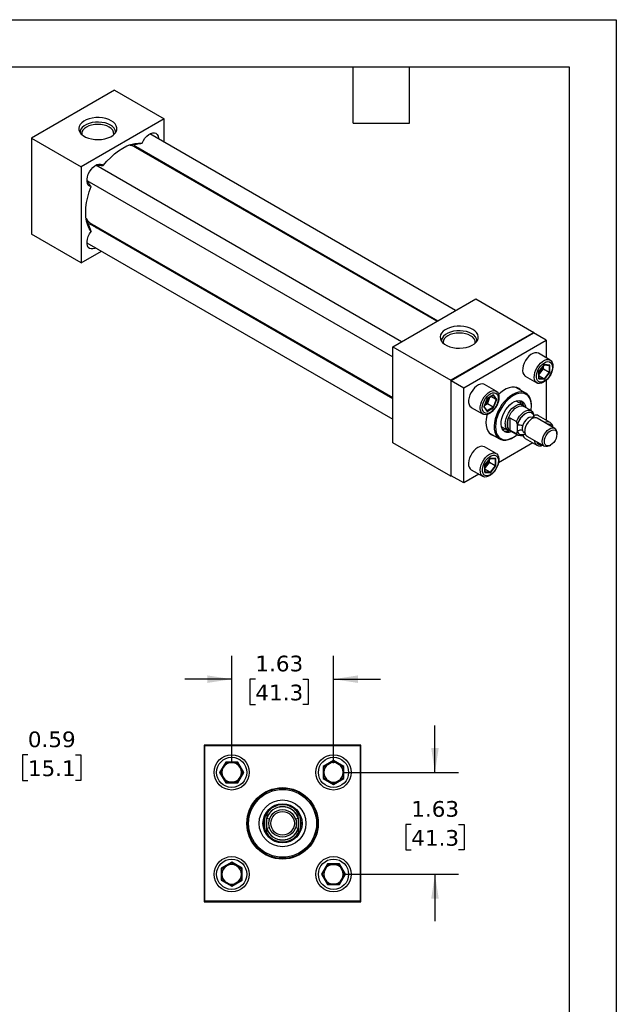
# Model space of a CAD drawing. Header units: inches. Extents: x 0 to 33, y 0 to 25.5.
# Tile 4 of 4: x 23.5 to 33, y 9.8 to 25.5. Entities that reach past the tile are written whole.
import ezdxf

# ---------------------------------------------------------------- set-up
doc = ezdxf.new("R2010")
doc.units = ezdxf.units.IN
doc.header["$LTSCALE"] = 3
doc.header["$MEASUREMENT"] = 0
doc.linetypes.add('SLD-Solid', pattern=[0])
doc.layers.add('DIMENSIONS', color=140, linetype='SLD-Solid', lineweight=25)
doc.layers.add('TEXT', color=140, linetype='SLD-Solid', lineweight=25)
doc.styles.add('SLDTEXTSTYLE0', font='VERDANA.TTF')
doc.dimstyles.new('SLDDIMSTYLE2', dxfattribs={"dimtxt": 0.254883, "dimasz": 0.39, "dimexe": 0, "dimexo": 0.0625, "dimgap": 0.063721, "dimtad": 0, "dimtih": 1, "dimtoh": 1, "dimrnd": 1e-09, "dimdsep": 46, "dimtxsty": 'SLDTEXTSTYLE0', "dimsah": 1, "dimcen": 0.09, "dimadec": 0, "dimazin": 2, "dimtfac": 1, "dimtmove": 0, "dimatfit": 0, "dimfxl": 0, "dimfrac": 2, "dimtolj": 1, "dimtzin": 12, "dimarcsym": 0})
doc.dimstyles.new('SLDDIMSTYLE3', dxfattribs={"dimtxt": 0.254883, "dimasz": 0.39, "dimexe": 0, "dimexo": 0.0625, "dimgap": 0.063721, "dimtad": 0, "dimtih": 1, "dimtoh": 1, "dimrnd": 1e-09, "dimzin": 12, "dimdsep": 46, "dimtxsty": 'SLDTEXTSTYLE0', "dimsah": 1, "dimcen": 0.09, "dimadec": 0, "dimazin": 3, "dimtfac": 1, "dimtmove": 0, "dimatfit": 0, "dimfxl": 0, "dimfrac": 2, "dimtolj": 1, "dimtzin": 12, "dimarcsym": 0})

# ---------------------------------------------------------------- blocks, each defined once
blk = doc.blocks.new('_D_4')
at = {"layer": 'DIMENSIONS'}
for p, q in [((23.15, 13.766), (22.4, 13.766)), ((22.4, 13.766), (22.4, 12.972)), ((23.609, 13.766), (23.524, 13.766)), ((23.524, 13.766), (23.524, 13.361)), ((24.367, 13.766), (24.452, 13.766)), ((24.452, 13.766), (24.452, 13.361)), ((23.524, 13.361), (23.609, 13.361)), ((24.452, 13.361), (24.367, 13.361)), ((19.17, 12.972), (20.686, 12.972)), ((20.866, 12.972), (22.775, 12.972)), ((19.17, 12.379), (20.686, 12.379)), ((20.866, 12.379), (22.775, 12.379)), ((22.4, 12.379), (22.4, 11.629))]:
    blk.add_line(p, q, dxfattribs=at)
for points in [[(22.4, 12.972), (22.46, 13.362), (22.34, 13.362)], [(22.4, 12.379), (22.34, 11.989), (22.46, 11.989)]]:
    blk.add_solid(points, dxfattribs=at)
at = {"layer": 'DIMENSIONS', "char_height": 0.25, "attachment_point": 1, "style": 'SLDTEXTSTYLE0'}
for s, insert in [('0.59', (23.609, 14.141)), ('15.1', (23.609, 13.679))]:
    blk.add_mtext(s, dxfattribs=dict(at, insert=insert))
blk = doc.blocks.new('_D_6')
at = {"layer": 'DIMENSIONS'}
for p, q in [((26.862, 13.638), (26.862, 15.351)), ((28.487, 13.638), (28.487, 15.351)), ((26.862, 14.976), (26.112, 14.976)), ((27.24, 14.976), (27.154, 14.976)), ((27.154, 14.976), (27.154, 14.571)), ((27.997, 14.976), (28.083, 14.976)), ((28.083, 14.976), (28.083, 14.571)), ((28.487, 14.976), (29.237, 14.976)), ((27.154, 14.571), (27.24, 14.571)), ((28.083, 14.571), (27.997, 14.571))]:
    blk.add_line(p, q, dxfattribs=at)
for points in [[(26.862, 14.976), (26.472, 15.036), (26.472, 14.916)], [(28.487, 14.976), (28.877, 14.916), (28.877, 15.036)]]:
    blk.add_solid(points, dxfattribs=at)
at = {"layer": 'DIMENSIONS', "char_height": 0.25, "attachment_point": 1, "style": 'SLDTEXTSTYLE0'}
for s, insert in [('1.63', (27.24, 15.351)), ('41.3', (27.24, 14.888))]:
    blk.add_mtext(s, dxfattribs=dict(at, insert=insert))
blk = doc.blocks.new('_D_7')
at = {"layer": 'DIMENSIONS'}
for p, q in [((30.106, 13.488), (30.106, 14.238)), ((28.637, 13.488), (30.481, 13.488)), ((29.727, 12.656), (29.641, 12.656)), ((29.641, 12.656), (29.641, 12.251)), ((30.484, 12.656), (30.57, 12.656)), ((30.57, 12.656), (30.57, 12.251)), ((29.641, 12.251), (29.727, 12.251)), ((30.57, 12.251), (30.484, 12.251)), ((28.637, 11.863), (30.481, 11.863)), ((30.106, 11.863), (30.106, 11.113))]:
    blk.add_line(p, q, dxfattribs=at)
for points in [[(30.106, 13.488), (30.166, 13.878), (30.046, 13.878)], [(30.106, 11.863), (30.046, 11.473), (30.166, 11.473)]]:
    blk.add_solid(points, dxfattribs=at)
at = {"layer": 'DIMENSIONS', "char_height": 0.25, "attachment_point": 1, "style": 'SLDTEXTSTYLE0'}
for s, insert in [('1.63', (29.727, 13.031)), ('41.3', (29.727, 12.568))]:
    blk.add_mtext(s, dxfattribs=dict(at, insert=insert))

msp = doc.modelspace()

# ---------------------------------------------------------------- linework, layer by layer
at = {"color": 7, "linetype": 'SLD-Solid'}
for p, q in [((0, 25.5), (33, 25.5)), ((33, 25.5), (33, 0))]:
    msp.add_line(p, q, dxfattribs=at)
for p, q in [((24.991, 24.375), (23.665, 23.61)), ((24.991, 24.375), (25.787, 23.916)), ((25.787, 23.916), (24.461, 23.151)), ((25.787, 23.543), (25.787, 23.916)), ((23.665, 23.61), (23.665, 22.079)), ((23.665, 23.61), (24.461, 23.151)), ((30.435, 20.859), (25.554, 23.677)), ((25.266, 23.5), (25.238, 23.505)), ((25.268, 23.487), (25.266, 23.5)), ((25.273, 23.486), (25.269, 23.5)), ((25.325, 23.484), (30.154, 20.697)), ((30.135, 20.687), (25.326, 23.463)), ((25.384, 23.45), (25.362, 23.442)), ((25.392, 23.425), (25.388, 23.429)), ((24.461, 23.151), (24.461, 21.62)), ((29.573, 20.362), (24.693, 23.179)), ((25.787, 23.197), (25.787, 23.218)), ((24.552, 22.936), (29.432, 20.118)), ((24.543, 22.3), (24.561, 22.279)), ((24.561, 22.279), (24.573, 22.284)), ((29.432, 19.448), (24.604, 22.235)), ((24.623, 22.245), (29.432, 19.469)), ((24.683, 22.208), (24.689, 22.207)), ((24.708, 22.175), (24.683, 22.208)), ((24.461, 21.62), (23.665, 22.079)), ((24.552, 21.941), (29.432, 19.123)), ((25.065, 21.969), (25.083, 21.979)), ((24.461, 21.62), (24.784, 21.806)), ((29.432, 20.281), (30.758, 21.046)), ((30.758, 21.046), (31.686, 20.51)), ((31.686, 20.51), (30.36, 19.745)), ((30.366, 19.742), (31.681, 20.501)), ((31.88, 20.386), (31.681, 20.501)), ((31.686, 20.498), (31.686, 20.51)), ((29.432, 20.281), (30.36, 19.745)), ((29.432, 18.75), (29.432, 20.281)), ((30.565, 19.627), (31.88, 20.386)), ((31.88, 20.386), (31.88, 20.106)), ((31.945, 20.068), (31.759, 20.176)), ((31.852, 19.996), (31.764, 19.887)), ((31.766, 19.887), (31.851, 19.993)), ((31.838, 19.927), (31.838, 19.977)), ((31.85, 19.992), (31.932, 19.984)), ((31.94, 19.988), (31.852, 19.996)), ((31.93, 19.984), (31.93, 19.874)), ((31.94, 19.871), (31.94, 19.988)), ((31.548, 19.811), (31.734, 19.703)), ((31.764, 19.887), (31.764, 19.769)), ((31.766, 19.775), (31.766, 19.887)), ((31.766, 19.837), (31.797, 19.876)), ((31.847, 19.771), (31.766, 19.818)), ((31.797, 19.876), (31.838, 19.927)), ((31.838, 19.927), (31.93, 19.874)), ((31.93, 19.874), (31.847, 19.771)), ((31.852, 19.761), (31.94, 19.871)), ((30.36, 19.745), (30.36, 18.214)), ((30.366, 18.223), (30.366, 19.742)), ((30.366, 19.742), (30.565, 19.627)), ((31.083, 19.571), (30.897, 19.679)), ((31.764, 19.769), (31.852, 19.761)), ((31.847, 19.771), (31.766, 19.779)), ((31.88, 19.743), (31.88, 19.111)), ((30.565, 18.108), (30.565, 19.627)), ((31.041, 19.512), (30.939, 19.454)), ((30.94, 19.452), (31.037, 19.508)), ((31.081, 19.44), (31, 19.486)), ((31.034, 19.506), (31.081, 19.44)), ((31.092, 19.44), (31.041, 19.512)), ((31.559, 19.54), (31.397, 19.633)), ((30.939, 19.454), (30.888, 19.323)), ((30.891, 19.325), (30.94, 19.452)), ((30.898, 19.344), (30.942, 19.369)), ((30.942, 19.369), (30.966, 19.431)), ((31.033, 19.316), (30.942, 19.369)), ((30.966, 19.431), (30.983, 19.477)), ((31.081, 19.44), (31.033, 19.316)), ((31.041, 19.309), (31.092, 19.44)), ((31.51, 19.352), (31.4, 19.415)), ((31.648, 19.258), (31.527, 19.328)), ((31.542, 19.32), (31.536, 19.328)), ((31.646, 19.335), (31.646, 19.347)), ((30.686, 19.314), (30.873, 19.206)), ((30.888, 19.323), (30.939, 19.25)), ((30.939, 19.26), (30.892, 19.327)), ((31.033, 19.316), (30.938, 19.261)), ((30.939, 19.25), (31.041, 19.309)), ((31.686, 19.187), (31.686, 19.183)), ((31.686, 19.183), (31.686, 19.146)), ((31.945, 19.073), (31.759, 19.181)), ((31.267, 18.992), (31.267, 19.107)), ((31.3, 19.147), (31.405, 19.087)), ((31.3, 19.147), (31.3, 18.952)), ((31.421, 19.03), (31.421, 19.034)), ((31.421, 18.928), (31.421, 19.03)), ((31.678, 19.143), (31.665, 19.151)), ((32.017, 18.978), (31.736, 19.14)), ((30.976, 18.903), (31.137, 18.81)), ((31.165, 19.01), (31.275, 18.946)), ((31.218, 18.966), (31.19, 18.952)), ((31.229, 18.973), (31.218, 18.966)), ((31.405, 18.891), (31.3, 18.952)), ((31.305, 18.943), (31.426, 18.873)), ((31.31, 18.935), (31.319, 18.934)), ((31.421, 18.925), (31.421, 18.928)), ((31.527, 18.912), (31.54, 18.905)), ((31.537, 18.884), (31.545, 18.888)), ((31.572, 18.856), (31.853, 18.694)), ((32.051, 18.884), (32.051, 18.903)), ((30.36, 18.214), (29.432, 18.75)), ((31.669, 18.746), (31.122, 18.43)), ((31.348, 18.831), (31.359, 18.837)), ((31.548, 18.816), (31.734, 18.708)), ((31.935, 18.702), (31.952, 18.711)), ((31.083, 18.576), (30.897, 18.683)), ((30.99, 18.504), (30.902, 18.394)), ((30.902, 18.394), (30.902, 18.276)), ((30.904, 18.394), (30.989, 18.5)), ((30.904, 18.282), (30.904, 18.394)), ((30.935, 18.383), (30.977, 18.434)), ((30.977, 18.434), (30.977, 18.484)), ((31.068, 18.382), (30.977, 18.434)), ((30.988, 18.499), (31.07, 18.492)), ((31.078, 18.496), (30.99, 18.504)), ((31.068, 18.492), (31.068, 18.382)), ((31.078, 18.378), (31.078, 18.496)), ((30.807, 18.248), (30.565, 18.108)), ((30.686, 18.318), (30.873, 18.211)), ((30.902, 18.276), (30.99, 18.269)), ((30.904, 18.344), (30.935, 18.383)), ((30.985, 18.279), (30.904, 18.325)), ((30.985, 18.279), (30.904, 18.286)), ((31.068, 18.382), (30.985, 18.279)), ((30.99, 18.269), (31.078, 18.378)), ((30.36, 18.214), (30.371, 18.22)), ((30.565, 18.108), (30.366, 18.223)), ((26.424, 13.925), (26.424, 11.425)), ((28.924, 13.925), (26.424, 13.925)), ((26.434, 11.435), (26.434, 13.915)), ((26.434, 13.915), (28.914, 13.915)), ((28.914, 13.915), (28.914, 11.435)), ((28.924, 11.425), (28.924, 13.925)), ((28.487, 13.68), (28.321, 13.584)), ((28.653, 13.584), (28.487, 13.68)), ((28.487, 13.668), (28.487, 13.68)), ((26.766, 13.654), (26.67, 13.488)), ((26.682, 13.488), (26.772, 13.644)), ((26.772, 13.644), (26.766, 13.654)), ((26.958, 13.654), (26.766, 13.654)), ((26.772, 13.644), (26.952, 13.644)), ((26.958, 13.654), (26.952, 13.644)), ((26.952, 13.644), (27.042, 13.488)), ((27.054, 13.488), (26.958, 13.654)), ((28.331, 13.578), (28.321, 13.584)), ((28.321, 13.584), (28.321, 13.392)), ((28.331, 13.578), (28.487, 13.668)), ((28.331, 13.398), (28.331, 13.578)), ((28.487, 13.668), (28.643, 13.578)), ((28.643, 13.578), (28.653, 13.584)), ((28.643, 13.578), (28.643, 13.398)), ((28.653, 13.392), (28.653, 13.584)), ((26.682, 13.488), (26.67, 13.488)), ((26.67, 13.488), (26.766, 13.322)), ((26.772, 13.332), (26.682, 13.488)), ((27.042, 13.488), (26.952, 13.332)), ((26.958, 13.322), (27.054, 13.488)), ((27.042, 13.488), (27.054, 13.488)), ((28.331, 13.398), (28.321, 13.392)), ((28.321, 13.392), (28.487, 13.296)), ((28.487, 13.308), (28.331, 13.398)), ((28.643, 13.398), (28.487, 13.308)), ((28.487, 13.296), (28.653, 13.392)), ((28.653, 13.392), (28.643, 13.398)), ((26.772, 13.332), (26.766, 13.322)), ((26.766, 13.322), (26.958, 13.322)), ((26.952, 13.332), (26.772, 13.332)), ((26.952, 13.332), (26.958, 13.322)), ((28.487, 13.308), (28.487, 13.296)), ((27.393, 12.582), (27.393, 12.769)), ((27.424, 12.759), (27.424, 12.764)), ((27.424, 12.592), (27.424, 12.759)), ((27.424, 12.759), (27.467, 12.745)), ((27.882, 12.745), (27.924, 12.759)), ((27.924, 12.764), (27.924, 12.759)), ((27.924, 12.759), (27.924, 12.592)), ((27.956, 12.769), (27.956, 12.582)), ((27.467, 12.606), (27.424, 12.592)), ((27.424, 12.587), (27.424, 12.592)), ((27.924, 12.592), (27.882, 12.606)), ((27.924, 12.592), (27.924, 12.587)), ((26.862, 12.055), (26.696, 11.959)), ((26.696, 11.959), (26.696, 11.767)), ((26.696, 11.959), (26.706, 11.953)), ((26.706, 11.953), (26.862, 12.043)), ((26.706, 11.773), (26.706, 11.953)), ((26.862, 12.043), (26.862, 12.055)), ((27.028, 11.959), (26.862, 12.055)), ((26.862, 12.043), (27.018, 11.953)), ((27.018, 11.953), (27.028, 11.959)), ((27.018, 11.953), (27.018, 11.773)), ((27.028, 11.767), (27.028, 11.959)), ((28.391, 12.029), (28.295, 11.863)), ((28.307, 11.863), (28.397, 12.019)), ((28.397, 12.019), (28.391, 12.029)), ((28.583, 12.029), (28.391, 12.029)), ((28.397, 12.019), (28.577, 12.019)), ((28.577, 12.019), (28.583, 12.029)), ((28.577, 12.019), (28.667, 11.863)), ((28.679, 11.863), (28.583, 12.029)), ((28.295, 11.863), (28.391, 11.697)), ((28.307, 11.863), (28.295, 11.863)), ((28.397, 11.707), (28.307, 11.863)), ((28.667, 11.863), (28.577, 11.707)), ((28.583, 11.697), (28.679, 11.863)), ((28.667, 11.863), (28.679, 11.863)), ((26.706, 11.773), (26.696, 11.767)), ((26.696, 11.767), (26.862, 11.671)), ((26.862, 11.683), (26.706, 11.773)), ((27.018, 11.773), (26.862, 11.683)), ((26.862, 11.671), (27.028, 11.767)), ((26.862, 11.683), (26.862, 11.671)), ((27.018, 11.773), (27.028, 11.767)), ((28.391, 11.697), (28.397, 11.707)), ((28.391, 11.697), (28.583, 11.697)), ((28.577, 11.707), (28.397, 11.707)), ((28.577, 11.707), (28.583, 11.697)), ((26.424, 11.425), (28.924, 11.425)), ((28.914, 11.435), (26.434, 11.435))]:
    msp.add_line(p, q)
at = {"flags": 128}
for points in [[(24.941, 23.887), (24.899, 23.907), (24.852, 23.923), (24.8, 23.933), (24.746, 23.938), (24.692, 23.938), (24.638, 23.931), (24.588, 23.92), (24.542, 23.903), (24.501, 23.882), (24.468, 23.856), (24.444, 23.828), (24.428, 23.798), (24.422, 23.767), (24.425, 23.736), (24.439, 23.705), (24.461, 23.676), (24.492, 23.651), (24.531, 23.628), (24.576, 23.61), (24.625, 23.597), (24.678, 23.59), (24.733, 23.588), (24.787, 23.591), (24.839, 23.6), (24.888, 23.614), (24.931, 23.633), (24.968, 23.657), (24.997, 23.683), (25.017, 23.713), (25.028, 23.743), (25.029, 23.775), (25.021, 23.806), (25.003, 23.836), (24.976, 23.863), (24.941, 23.887)], [(24.927, 23.818), (24.886, 23.837), (24.841, 23.852), (24.791, 23.861), (24.739, 23.866), (24.687, 23.864), (24.636, 23.857), (24.588, 23.845), (24.544, 23.828), (24.507, 23.807), (24.478, 23.782), (24.457, 23.754), (24.445, 23.724), (24.442, 23.7)], [(24.908, 23.786), (24.869, 23.804), (24.825, 23.818), (24.776, 23.826), (24.726, 23.829), (24.676, 23.826), (24.627, 23.818), (24.583, 23.804), (24.544, 23.786), (24.512, 23.763), (24.488, 23.737), (24.473, 23.709), (24.468, 23.68), (24.469, 23.669)], [(25.434, 23.529), (25.454, 23.57), (25.478, 23.607), (25.507, 23.64), (25.538, 23.666), (25.57, 23.685), (25.601, 23.695), (25.629, 23.695), (25.654, 23.687), (25.674, 23.669), (25.688, 23.644), (25.695, 23.612), (25.695, 23.595)], [(24.813, 23.171), (24.87, 23.24), (24.931, 23.303), (24.994, 23.36), (25.058, 23.41), (25.124, 23.452), (25.189, 23.485), (25.253, 23.51), (25.316, 23.526), (25.377, 23.532), (25.434, 23.529)], [(25.697, 23.27), (25.701, 23.251), (25.702, 23.246)], [(24.62, 22.836), (24.594, 22.844), (24.574, 22.86), (24.56, 22.885), (24.553, 22.917), (24.553, 22.953), (24.56, 22.993), (24.573, 23.034), (24.593, 23.074), (24.618, 23.111), (24.647, 23.144), (24.678, 23.17), (24.71, 23.188), (24.74, 23.197), (24.769, 23.197), (24.794, 23.188), (24.813, 23.171)], [(24.62, 22.118), (24.588, 22.167), (24.564, 22.222), (24.546, 22.285), (24.535, 22.353), (24.532, 22.426), (24.535, 22.504), (24.546, 22.584), (24.564, 22.667), (24.588, 22.751), (24.62, 22.836)], [(24.563, 22.277), (24.571, 22.279), (24.577, 22.28)], [(24.573, 22.242), (24.583, 22.242), (24.604, 22.235)], [(24.659, 22.224), (24.663, 22.205), (24.663, 22.201)], [(24.693, 21.859), (24.678, 21.851), (24.647, 21.841), (24.618, 21.841), (24.593, 21.849), (24.573, 21.866), (24.56, 21.892), (24.553, 21.923), (24.553, 21.96), (24.56, 22), (24.574, 22.041), (24.594, 22.081), (24.62, 22.118)], [(24.999, 22.028), (24.994, 22.026), (24.976, 22.021)], [(30.708, 20.558), (30.666, 20.578), (30.619, 20.594), (30.567, 20.604), (30.514, 20.609), (30.459, 20.608), (30.406, 20.602), (30.355, 20.59), (30.309, 20.573), (30.269, 20.552), (30.236, 20.527), (30.211, 20.499), (30.195, 20.469), (30.189, 20.438), (30.193, 20.406), (30.206, 20.376), (30.229, 20.347), (30.26, 20.321), (30.298, 20.299), (30.343, 20.281), (30.393, 20.268), (30.445, 20.26), (30.5, 20.258), (30.554, 20.262), (30.606, 20.271), (30.655, 20.285), (30.698, 20.304), (30.735, 20.327), (30.764, 20.354), (30.784, 20.383), (30.795, 20.414), (30.797, 20.446), (30.788, 20.477), (30.77, 20.506), (30.743, 20.534), (30.708, 20.558)], [(30.694, 20.488), (30.654, 20.508), (30.608, 20.522), (30.558, 20.532), (30.506, 20.536), (30.454, 20.535), (30.403, 20.528), (30.355, 20.516), (30.312, 20.499), (30.275, 20.477), (30.245, 20.452), (30.224, 20.425), (30.212, 20.395), (30.209, 20.371)], [(30.675, 20.456), (30.636, 20.475), (30.592, 20.489), (30.543, 20.497), (30.493, 20.5), (30.443, 20.497), (30.394, 20.489), (30.35, 20.475), (30.311, 20.456), (30.279, 20.434), (30.255, 20.408), (30.24, 20.38), (30.235, 20.351), (30.236, 20.34)], [(31.759, 20.176), (31.756, 20.178), (31.73, 20.185), (31.701, 20.184), (31.669, 20.174), (31.637, 20.155), (31.606, 20.129), (31.576, 20.097), (31.551, 20.059), (31.53, 20.019), (31.515, 19.977), (31.506, 19.937), (31.504, 19.898), (31.51, 19.865), (31.522, 19.837), (31.54, 19.817), (31.548, 19.811)], [(31.84, 19.714), (31.808, 19.699), (31.777, 19.694), (31.75, 19.697), (31.726, 19.709), (31.708, 19.729), (31.696, 19.757), (31.691, 19.791), (31.693, 19.829), (31.701, 19.87), (31.716, 19.911), (31.737, 19.952), (31.763, 19.989), (31.792, 20.021), (31.824, 20.048), (31.856, 20.066), (31.887, 20.076), (31.917, 20.078), (31.942, 20.07), (31.963, 20.054), (31.978, 20.029), (31.987, 19.999), (31.989, 19.962), (31.983, 19.923), (31.971, 19.881), (31.953, 19.84), (31.93, 19.801), (31.902, 19.766), (31.872, 19.736), (31.84, 19.714)], [(31.852, 20.026), (31.882, 20.039), (31.909, 20.044), (31.934, 20.039), (31.955, 20.026), (31.969, 20.005), (31.978, 19.977), (31.98, 19.944), (31.974, 19.907), (31.963, 19.869), (31.945, 19.831), (31.922, 19.796), (31.896, 19.765), (31.867, 19.741), (31.837, 19.724), (31.808, 19.715), (31.782, 19.715), (31.759, 19.724), (31.741, 19.741), (31.73, 19.766), (31.724, 19.797), (31.726, 19.832), (31.735, 19.87), (31.75, 19.908), (31.77, 19.944), (31.795, 19.978), (31.823, 20.005), (31.852, 20.026)], [(30.897, 19.679), (30.888, 19.683), (30.861, 19.688), (30.831, 19.685), (30.799, 19.673), (30.767, 19.652), (30.736, 19.624), (30.708, 19.59), (30.683, 19.552), (30.664, 19.511), (30.65, 19.47), (30.643, 19.429), (30.643, 19.392), (30.65, 19.36), (30.664, 19.334), (30.683, 19.315), (30.686, 19.314)], [(31.127, 19.474), (31.124, 19.435), (31.113, 19.394), (31.097, 19.353), (31.074, 19.313), (31.048, 19.277), (31.018, 19.246), (30.986, 19.221), (30.954, 19.205), (30.923, 19.197), (30.894, 19.198), (30.87, 19.208), (30.85, 19.226), (30.837, 19.252), (30.83, 19.284), (30.83, 19.321), (30.837, 19.362), (30.85, 19.403), (30.87, 19.444), (30.894, 19.483), (30.923, 19.516), (30.954, 19.544), (30.986, 19.565), (31.018, 19.577), (31.048, 19.581), (31.074, 19.575), (31.097, 19.561), (31.113, 19.539), (31.124, 19.509), (31.127, 19.474)], [(30.862, 19.308), (30.866, 19.344), (30.876, 19.382), (30.892, 19.42), (30.914, 19.456), (30.94, 19.488), (30.968, 19.514), (30.998, 19.533), (31.027, 19.544), (31.054, 19.546), (31.078, 19.539), (31.097, 19.524), (31.11, 19.501), (31.117, 19.472), (31.117, 19.437), (31.11, 19.4), (31.097, 19.362), (31.078, 19.325), (31.054, 19.29), (31.027, 19.261), (30.998, 19.238), (30.968, 19.223), (30.94, 19.217), (30.914, 19.219), (30.892, 19.23), (30.876, 19.249), (30.866, 19.275), (30.862, 19.308)], [(31.348, 19.519), (31.302, 19.489), (31.258, 19.451), (31.216, 19.407), (31.176, 19.357), (31.141, 19.303), (31.111, 19.247), (31.086, 19.188), (31.067, 19.129), (31.055, 19.071), (31.05, 19.016), (31.052, 18.964), (31.061, 18.918), (31.076, 18.877), (31.098, 18.843), (31.125, 18.817), (31.158, 18.8), (31.196, 18.791), (31.237, 18.791), (31.28, 18.8), (31.325, 18.818), (31.348, 18.831)], [(31.359, 19.501), (31.314, 19.47), (31.27, 19.433), (31.228, 19.389), (31.19, 19.34), (31.155, 19.286), (31.126, 19.229), (31.102, 19.171), (31.085, 19.113), (31.075, 19.057), (31.071, 19.003), (31.075, 18.953), (31.085, 18.908), (31.102, 18.87), (31.126, 18.839), (31.155, 18.817), (31.19, 18.803), (31.228, 18.798), (31.27, 18.802), (31.314, 18.815), (31.359, 18.837), (31.404, 18.867), (31.418, 18.878)], [(31.469, 19.592), (31.444, 19.613), (31.411, 19.629), (31.373, 19.637), (31.333, 19.636), (31.29, 19.626), (31.245, 19.608), (31.2, 19.582), (31.155, 19.549), (31.121, 19.518)], [(31.646, 19.347), (31.646, 19.36), (31.641, 19.409), (31.628, 19.453), (31.61, 19.49), (31.585, 19.52), (31.555, 19.542), (31.519, 19.555), (31.48, 19.559), (31.438, 19.555), (31.393, 19.541), (31.348, 19.519)], [(31.64, 19.263), (31.642, 19.281), (31.646, 19.335), (31.642, 19.384), (31.632, 19.429), (31.615, 19.467), (31.591, 19.498), (31.562, 19.521), (31.528, 19.535), (31.489, 19.54), (31.447, 19.536), (31.404, 19.522), (31.359, 19.501)], [(31.332, 18.927), (31.321, 18.923), (31.285, 18.914), (31.252, 18.915), (31.222, 18.925), (31.198, 18.943), (31.179, 18.97), (31.167, 19.004), (31.161, 19.044), (31.163, 19.088), (31.172, 19.135), (31.187, 19.184), (31.209, 19.232), (31.236, 19.277), (31.268, 19.319), (31.303, 19.355), (31.34, 19.385), (31.377, 19.407), (31.414, 19.42), (31.449, 19.424), (31.481, 19.418), (31.508, 19.404), (31.53, 19.381), (31.545, 19.351), (31.554, 19.314), (31.554, 19.312)], [(31.227, 19.053), (31.23, 19.094), (31.24, 19.136), (31.257, 19.18), (31.278, 19.222), (31.305, 19.261), (31.335, 19.295), (31.368, 19.324), (31.401, 19.345), (31.434, 19.358), (31.466, 19.363), (31.494, 19.359), (31.518, 19.346), (31.536, 19.328)], [(31.267, 19.107), (31.28, 19.149), (31.3, 19.191), (31.324, 19.23), (31.352, 19.265), (31.383, 19.294), (31.416, 19.317), (31.448, 19.332), (31.48, 19.338), (31.508, 19.336), (31.527, 19.328)], [(31.462, 19.423), (31.464, 19.379), (31.464, 19.379)], [(30.937, 19.199), (30.933, 19.183), (30.923, 19.127), (30.92, 19.073), (30.923, 19.023), (30.933, 18.978), (30.95, 18.939), (30.973, 18.906), (31.001, 18.882), (31.034, 18.866), (31.047, 18.862)], [(31.405, 19.087), (31.427, 19.131), (31.454, 19.172), (31.486, 19.207), (31.52, 19.236), (31.555, 19.256), (31.589, 19.267), (31.62, 19.268), (31.648, 19.258), (31.67, 19.24)], [(31.421, 19.034), (31.435, 19.074), (31.455, 19.114), (31.479, 19.15), (31.508, 19.182), (31.538, 19.208), (31.57, 19.226), (31.6, 19.236), (31.628, 19.237), (31.653, 19.228), (31.673, 19.211), (31.686, 19.187)], [(31.665, 19.15), (31.659, 19.154), (31.636, 19.157), (31.61, 19.15), (31.583, 19.135), (31.557, 19.111), (31.534, 19.082), (31.516, 19.048), (31.504, 19.014)], [(31.736, 19.14), (31.728, 19.144), (31.703, 19.148), (31.675, 19.142), (31.646, 19.128), (31.618, 19.105), (31.591, 19.076), (31.569, 19.041), (31.552, 19.004), (31.541, 18.967), (31.538, 18.931)], [(31.545, 18.889), (31.538, 18.885), (31.508, 18.876), (31.479, 18.875), (31.455, 18.883), (31.435, 18.9), (31.421, 18.925)], [(31.504, 18.943), (31.516, 18.922), (31.527, 18.912)], [(31.819, 18.769), (31.823, 18.804), (31.833, 18.842), (31.85, 18.879), (31.873, 18.913), (31.899, 18.943), (31.928, 18.965), (31.957, 18.98), (31.984, 18.986), (32.009, 18.982), (32.029, 18.969), (32.043, 18.947), (32.05, 18.919), (32.051, 18.903)], [(31.852, 18.769), (31.856, 18.801), (31.866, 18.834), (31.881, 18.867), (31.902, 18.897), (31.926, 18.922), (31.952, 18.941), (31.977, 18.952), (32.001, 18.954), (32.022, 18.948), (32.038, 18.933), (32.048, 18.911), (32.051, 18.884), (32.048, 18.852), (32.038, 18.819), (32.022, 18.786), (32.001, 18.755), (31.977, 18.73), (31.952, 18.711), (31.926, 18.7), (31.902, 18.698), (31.881, 18.704), (31.866, 18.719), (31.856, 18.741), (31.852, 18.769)], [(31.935, 18.702), (31.928, 18.698), (31.899, 18.688), (31.873, 18.687), (31.85, 18.695), (31.833, 18.713), (31.823, 18.738), (31.819, 18.769)], [(30.791, 18.673), (30.759, 18.651), (30.729, 18.621), (30.701, 18.586), (30.678, 18.547), (30.66, 18.506), (30.648, 18.464), (30.643, 18.424), (30.644, 18.388), (30.653, 18.357), (30.668, 18.333), (30.686, 18.318)], [(30.978, 18.565), (31.01, 18.58), (31.041, 18.586), (31.068, 18.582), (31.092, 18.57), (31.11, 18.55), (31.122, 18.522), (31.127, 18.488), (31.125, 18.45), (31.116, 18.409), (31.101, 18.368), (31.08, 18.327), (31.055, 18.29), (31.026, 18.258), (30.994, 18.231), (30.962, 18.213), (30.93, 18.203), (30.901, 18.201), (30.876, 18.209), (30.855, 18.225), (30.84, 18.25), (30.831, 18.28), (30.829, 18.317), (30.834, 18.356), (30.846, 18.398), (30.864, 18.439), (30.888, 18.478), (30.915, 18.513), (30.946, 18.543), (30.978, 18.565)], [(30.99, 18.239), (30.961, 18.226), (30.933, 18.221), (30.908, 18.226), (30.888, 18.239), (30.873, 18.26), (30.864, 18.288), (30.863, 18.321), (30.868, 18.358), (30.88, 18.396), (30.897, 18.434), (30.92, 18.469), (30.947, 18.5), (30.975, 18.524), (31.005, 18.541), (31.034, 18.55), (31.06, 18.55), (31.083, 18.541), (31.101, 18.524), (31.113, 18.499), (31.118, 18.468), (31.116, 18.433), (31.108, 18.395), (31.093, 18.357), (31.072, 18.321), (31.048, 18.287), (31.02, 18.26), (30.99, 18.239)]]:
    msp.add_lwpolyline(points, dxfattribs=at)
for centre, radius in [((26.862, 13.488), 0.281), ((26.862, 13.488), 0.241), ((28.487, 13.488), 0.281), ((28.487, 13.488), 0.241), ((27.674, 12.675), 0.57), ((27.674, 12.675), 0.562), ((27.674, 12.675), 0.542), ((27.674, 12.675), 0.373), ((27.674, 12.675), 0.313), ((27.674, 12.675), 0.312), ((27.674, 12.675), 0.219), ((27.674, 12.675), 0.188), ((26.862, 11.863), 0.281), ((26.862, 11.863), 0.241), ((28.487, 11.863), 0.281), ((28.487, 11.863), 0.241)]:
    msp.add_circle(centre, radius)
for centre, radius, start, end in [((24.86, 23.672), 0.123, 358.5866, 66.8612), ((24.87, 23.689), 0.141, 4.5564, 66.041), ((25.202, 23.243), 0.253, 60.4955, 87.3601), ((25.352, 23.529), 0.0519, 204.786, 239.335), ((24.75, 22.461), 0.251, 212.5383, 239.6168), ((30.627, 20.343), 0.123, 358.5866, 66.8612), ((30.637, 20.36), 0.141, 4.5564, 66.041), ((31.648, 19.997), 0.186, 309.4324, 351.4829), ((31.656, 19.992), 0.182, 320.3713, 355.2784), ((31.671, 19.974), 0.16, 306.3207, 321.7682), ((30.795, 19.494), 0.182, 304.7235, 339.6292), ((30.786, 19.499), 0.186, 308.4779, 350.6165), ((30.817, 19.49), 0.16, 338.2315, 353.6851), ((31.392, 19.325), 0.129, 10.4288, 46.2955), ((31.716, 19.149), 0.0458, 130.6557, 181.4549), ((31.717, 19.101), 0.0898, 62.7642, 110.2786), ((31.328, 19.036), 0.103, 170.4327, 259.6461), ((31.466, 19.049), 0.207, 163.88, 196.12), ((31.437, 18.894), 0.137, 60.6838, 96.4306), ((31.9, 18.995), 0.0879, 359.6994, 120.3059), ((31.908, 18.981), 0.0677, 19.7856, 100.2198), ((31.24, 19.058), 0.126, 253.2805, 290.006), ((31.349, 19.016), 0.0856, 196.5534, 239.0025), ((31.475, 18.963), 0.101, 225.6133, 307.9985), ((31.473, 18.876), 0.0735, 64.9429, 134.5825), ((31.593, 18.889), 0.0862, 192.3506, 237.9981), ((31.616, 18.922), 0.079, 172.8913, 235.7966), ((31.78, 18.787), 0.0882, 179.9417, 300.0637), ((31.795, 18.785), 0.0667, 198.8382, 281.1672), ((30.853, 18.589), 0.104, 65.1287, 126.1818), ((30.786, 18.504), 0.186, 309.4632, 351.4522), ((30.795, 18.499), 0.182, 320.3713, 355.2784), ((30.81, 18.482), 0.16, 306.3207, 321.7682), ((26.862, 13.488), 0.156, 150, 210), ((26.862, 13.488), 0.156, 90, 150), ((26.862, 13.488), 0.156, 30, 90), ((26.862, 13.488), 0.156, 330, 30), ((28.487, 13.488), 0.156, 120, 180), ((28.487, 13.488), 0.156, 60, 120), ((28.487, 13.488), 0.156, 0, 60), ((26.862, 13.488), 0.156, 210, 270), ((26.862, 13.488), 0.156, 270, 330), ((28.487, 13.488), 0.156, 180, 240), ((28.487, 13.488), 0.156, 300, 0), ((28.487, 13.488), 0.156, 240, 300), ((27.674, 12.675), 0.297, 32.5236, 147.4764), ((27.674, 12.675), 0.265, 19.5231, 160.4769), ((27.674, 12.675), 0.297, 161.5439, 198.4561), ((27.674, 12.675), 0.296, 341.5439, 18.4561), ((27.674, 12.675), 0.265, 199.5231, 340.4769), ((27.674, 12.675), 0.296, 212.5236, 327.4764), ((26.862, 11.863), 0.156, 120, 180), ((26.862, 11.863), 0.156, 60, 120), ((26.862, 11.863), 0.156, 360, 60), ((28.487, 11.863), 0.156, 90, 150), ((28.487, 11.863), 0.156, 30, 90), ((26.862, 11.863), 0.156, 180, 240), ((26.862, 11.863), 0.156, 300, 360), ((28.487, 11.863), 0.156, 150, 210), ((28.487, 11.863), 0.156, 210, 270), ((28.487, 11.863), 0.156, 270, 330), ((28.487, 11.863), 0.156, 330, 30), ((26.862, 11.863), 0.156, 240, 300)]:
    msp.add_arc(centre, radius, start, end)
for centre, major_axis, ratio, start_param, end_param in [((31.847, 19.999), (-0.00319, 0.00749), 0.565758, 3.435631, 4.067595), ((31.935, 19.992), (0.00632, 0.00578), 0.697875, 3.709669, 4.92971), ((31.759, 19.89), (0.00748, -0.00263), 0.218312, 5.574505, 6.206468), ((31.935, 19.874), (0.00748, -0.00263), 0.218312, 4.003708, 5.574505), ((31.759, 19.772), (0.00632, 0.00578), 0.697875, 4.92971, 5.715109), ((31.847, 19.764), (-0.00319, 0.00749), 0.565758, 4.067595, 5.638391), ((31.036, 19.516), (0.00185, 0.00837), 0.697888, 3.709727, 4.495206), ((30.934, 19.457), (0.00602, -0.00516), 0.218443, 0.076768, 0.708711), ((31.087, 19.443), (0.00808, 0.00098), 0.565682, 3.786495, 5.357291), ((30.883, 19.326), (0.00808, 0.00098), 0.565682, 5.357291, 5.989234), ((30.934, 19.253), (0.00185, 0.00837), 0.697888, 4.495206, 5.715051), ((31.036, 19.312), (0.00602, -0.00516), 0.218443, 0.708711, 2.279507), ((30.897, 18.397), (0.00748, -0.00263), 0.218312, 5.574505, 6.206468), ((30.985, 18.507), (-0.00319, 0.00749), 0.565758, 3.435631, 4.067595), ((31.073, 18.499), (0.00632, 0.00578), 0.697875, 3.709669, 4.92971), ((30.897, 18.28), (0.00632, 0.00578), 0.697875, 4.92971, 5.715109), ((30.985, 18.272), (-0.00319, 0.00749), 0.565758, 4.067595, 5.638391), ((31.073, 18.381), (0.00748, -0.00263), 0.218312, 4.003708, 5.574505)]:
    msp.add_ellipse(centre, major_axis=major_axis, ratio=ratio, start_param=start_param, end_param=end_param)
for points, knots in [([(25.266, 23.5), (25.276, 23.503), (25.288, 23.506), (25.313, 23.511), (25.327, 23.513), (25.355, 23.518), (25.37, 23.521), (25.401, 23.525), (25.418, 23.527), (25.434, 23.529)], [0, 0, 0, 0, 0.25, 0.25, 0.5, 0.5, 0.75, 0.75, 1, 1, 1, 1]), ([(25.388, 23.429), (25.402, 23.427), (25.416, 23.425), (25.429, 23.424), (25.429, 23.424)], [0, 0, 0, 0, 0.989374, 1, 1, 1, 1]), ([(24.71, 23.17), (24.718, 23.172), (24.744, 23.178), (24.778, 23.177), (24.802, 23.173), (24.813, 23.171)], [0, 0, 0, 0, 0.199532, 0.639504, 1, 1, 1, 1]), ([(24.567, 22.927), (24.573, 22.907), (24.581, 22.89), (24.599, 22.86), (24.609, 22.847), (24.62, 22.836)], [0, 0, 0, 0, 0.5, 0.5, 1, 1, 1, 1]), ([(24.561, 22.279), (24.563, 22.268), (24.567, 22.257), (24.575, 22.232), (24.58, 22.219), (24.595, 22.178), (24.607, 22.149), (24.62, 22.118)], [0, 0, 0, 0, 0.25, 0.25, 0.5, 0.5, 1, 1, 1, 1]), ([(31.686, 19.183), (31.677, 19.21), (31.659, 19.228), (31.612, 19.24), (31.583, 19.234), (31.525, 19.2), (31.496, 19.173), (31.448, 19.106), (31.431, 19.068), (31.421, 19.03)], [0, 0, 0, 0, 0.25, 0.25, 0.5, 0.5, 0.75, 0.75, 1, 1, 1, 1]), ([(31.267, 19.107), (31.268, 19.112), (31.269, 19.116), (31.273, 19.126), (31.275, 19.13), (31.281, 19.139), (31.284, 19.142), (31.289, 19.146), (31.292, 19.147), (31.296, 19.148), (31.298, 19.148), (31.3, 19.147)], [0, 0, 0, 0, 0.25, 0.25, 0.5, 0.5, 0.75, 0.75, 0.875, 0.875, 1, 1, 1, 1]), ([(31.504, 19.014), (31.504, 19.012), (31.503, 19.01), (31.502, 19.007), (31.501, 19.001), (31.5, 18.993), (31.499, 18.984), (31.498, 18.978), (31.498, 18.976)], [0, 0, 0, 0, 0.080398, 0.167713, 0.281544, 0.502386, 0.772635, 1, 1, 1, 1]), ([(31.3, 18.952), (31.298, 18.953), (31.296, 18.954), (31.291, 18.958), (31.289, 18.959), (31.284, 18.965), (31.281, 18.968), (31.275, 18.975), (31.273, 18.978), (31.269, 18.985), (31.268, 18.988), (31.267, 18.992)], [0, 0, 0, 0, 0.125, 0.125, 0.25, 0.25, 0.5, 0.5, 0.75, 0.75, 1, 1, 1, 1]), ([(31.421, 18.928), (31.427, 18.916), (31.439, 18.892), (31.471, 18.875), (31.508, 18.874), (31.534, 18.886), (31.545, 18.891)], [0, 0, 0, 0, 0.256389, 0.525813, 0.795236, 1, 1, 1, 1]), ([(31.498, 18.976), (31.498, 18.974), (31.498, 18.971), (31.499, 18.967), (31.499, 18.963), (31.5, 18.957), (31.501, 18.952), (31.502, 18.948), (31.503, 18.945), (31.504, 18.943), (31.504, 18.943)], [0, 0, 0, 0, 0.1085195, 0.22788, 0.3580883, 0.4991496, 0.7189574, 0.832813, 0.9197511, 1, 1, 1, 1]), ([(27.924, 12.759), (27.907, 12.811), (27.873, 12.857), (27.784, 12.922), (27.73, 12.939), (27.619, 12.939), (27.565, 12.922), (27.476, 12.857), (27.442, 12.811), (27.424, 12.759)], [0, 0, 0, 0, 0.25, 0.25, 0.5, 0.5, 0.75, 0.75, 1, 1, 1, 1]), ([(27.393, 12.769), (27.396, 12.776), (27.398, 12.783), (27.403, 12.796), (27.406, 12.802), (27.413, 12.815), (27.416, 12.821), (27.42, 12.828), (27.422, 12.831), (27.424, 12.834), (27.424, 12.835), (27.424, 12.835)], [0, 0, 0, 0, 0.25, 0.25, 0.5, 0.5, 0.75, 0.75, 0.875, 0.875, 1, 1, 1, 1]), ([(27.924, 12.835), (27.924, 12.835), (27.925, 12.834), (27.927, 12.831), (27.929, 12.828), (27.933, 12.821), (27.936, 12.815), (27.943, 12.802), (27.945, 12.796), (27.951, 12.783), (27.953, 12.776), (27.956, 12.769)], [0, 0, 0, 0, 0.125, 0.125, 0.25, 0.25, 0.5, 0.5, 0.75, 0.75, 1, 1, 1, 1]), ([(27.424, 12.516), (27.424, 12.516), (27.424, 12.517), (27.422, 12.52), (27.42, 12.523), (27.416, 12.53), (27.413, 12.536), (27.406, 12.549), (27.404, 12.555), (27.398, 12.568), (27.396, 12.575), (27.393, 12.582)], [0, 0, 0, 0, 0.125, 0.125, 0.25, 0.25, 0.5, 0.5, 0.75, 0.75, 1, 1, 1, 1]), ([(27.424, 12.592), (27.442, 12.54), (27.476, 12.494), (27.565, 12.429), (27.619, 12.412), (27.73, 12.412), (27.784, 12.429), (27.873, 12.494), (27.907, 12.54), (27.924, 12.592)], [0, 0, 0, 0, 0.25, 0.25, 0.5, 0.5, 0.75, 0.75, 1, 1, 1, 1]), ([(27.956, 12.582), (27.953, 12.575), (27.951, 12.568), (27.946, 12.555), (27.943, 12.549), (27.936, 12.536), (27.933, 12.53), (27.929, 12.523), (27.927, 12.52), (27.925, 12.517), (27.924, 12.516), (27.924, 12.516)], [0, 0, 0, 0, 0.25, 0.25, 0.5, 0.5, 0.75, 0.75, 0.875, 0.875, 1, 1, 1, 1])]:
    msp.add_open_spline(points, degree=3, knots=knots)
for points in [[(31.686, 19.187), (31.682, 19.204), (31.676, 19.222), (31.67, 19.24)], [(31.405, 19.087), (31.411, 19.069), (31.417, 19.051), (31.421, 19.034)], [(31.405, 18.891), (31.411, 18.901), (31.417, 18.912), (31.421, 18.925)], [(27.424, 12.835), (27.424, 12.812), (27.424, 12.789), (27.424, 12.764)], [(27.924, 12.764), (27.924, 12.789), (27.924, 12.812), (27.924, 12.835)], [(27.424, 12.516), (27.424, 12.539), (27.424, 12.562), (27.424, 12.587)], [(27.924, 12.587), (27.924, 12.562), (27.924, 12.539), (27.924, 12.516)]]:
    msp.add_open_spline(points, degree=3)
at = {"layer": 'TEXT'}
for p, q in [((0.75, 24.75), (32.25, 24.75)), ((28.8, 23.85), (28.8, 24.75)), ((29.7, 23.85), (29.7, 24.75)), ((32.25, 24.75), (32.25, 0.75)), ((28.8, 23.85), (29.7, 23.85))]:
    msp.add_line(p, q, dxfattribs=at)

# ---------------------------------------------------------------- dimensions: what is measured, and where the dimension line sits
at = {"layer": 'DIMENSIONS'}
dim = msp.add_linear_dim(base=(28.48698527, 14.976058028), p1=(26.86198527, 13.487998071), p2=(28.48698527, 13.487998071), dimstyle='SLDDIMSTYLE3', dxfattribs=at)
dim.commit()
dim.dimension.update_dxf_attribs({"geometry": '_D_6', "text_midpoint": (27.618518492, 14.976058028), "dimtype": 160})
for base, p1, p2, dimstyle, picture, middle in [((22.4, 12.379), (19.02, 12.972), (19.02, 12.379), 'SLDDIMSTYLE2', '_D_4', (22.4, 13.766)), ((30.105587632, 11.862998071), (28.48698527, 13.487998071), (28.48698527, 11.862998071), 'SLDDIMSTYLE3', '_D_7', (30.105587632, 12.655934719))]:
    dim = msp.add_linear_dim(base=base, p1=p1, p2=p2, angle=90, dimstyle=dimstyle, dxfattribs=at)
    dim.commit()
    dim.dimension.update_dxf_attribs({"geometry": picture, "text_midpoint": middle, "dimtype": 160})

doc.saveas('drawing.dxf')
